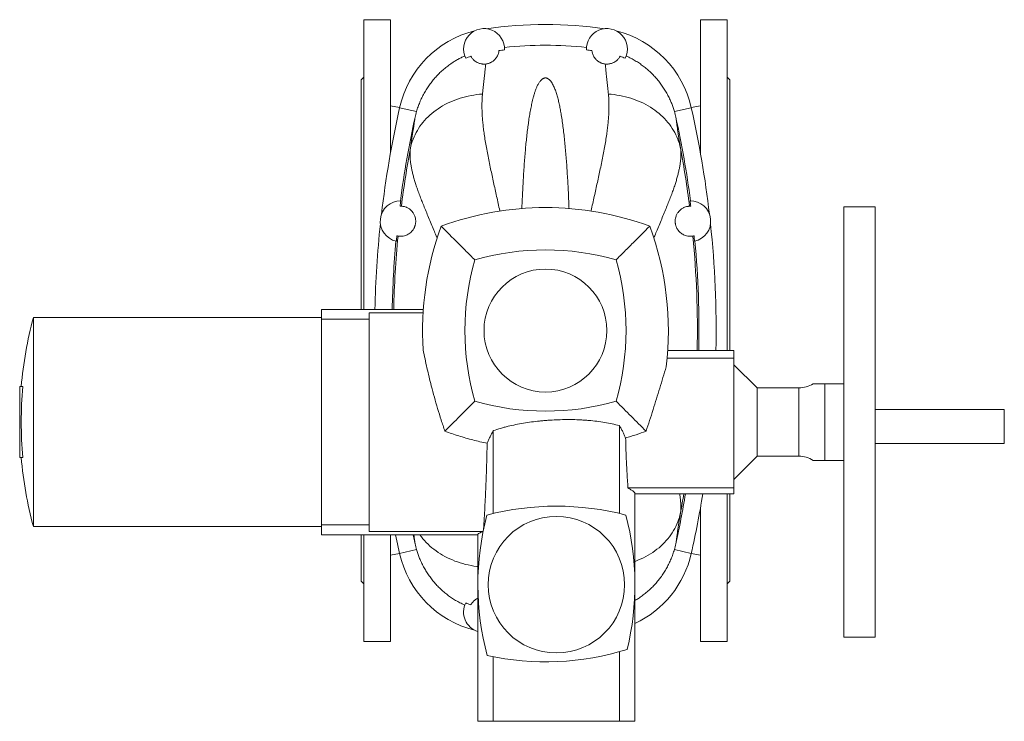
# Model space of a CAD drawing. Header units: millimetres. Extents: x -820 to 640, y -6 to 1867.
# Tile 1 of 11: x -820 to -99, y -6 to 508. Entities that reach past the tile are written whole.
import ezdxf

# ---------------------------------------------------------------- set-up
doc = ezdxf.new("R2010")
doc.units = ezdxf.units.MM

msp = doc.modelspace()

# ---------------------------------------------------------------- linework, layer by layer
at = {"color": 7, "linetype": 'Continuous', "lineweight": 15}
for p, q in [((-548.78, 507.52), (-568.28, 507.52)), ((-568.28, 507.52), (-568.28, 295.52)), ((-548.78, 507.52), (-548.78, 409.97)), ((-302.28, 507.52), (-321.78, 507.52)), ((-321.78, 507.52), (-321.78, 409.97)), ((-302.28, 507.52), (-302.28, 265.52)), ((-568.28, 465.52), (-570.28, 463.52)), ((-570.28, 463.52), (-570.28, 295.52)), ((-300.28, 463.52), (-302.28, 465.52)), ((-300.28, 463.52), (-300.28, 265.52)), ((-542.06, 443.21), (-548.78, 444.52)), ((-321.78, 444.52), (-328.5, 443.21)), ((-193.78, 370.52), (-216.78, 370.52)), ((-216.78, 370.52), (-216.78, 55.52)), ((-193.78, 370.52), (-193.78, 55.52)), ((-599.28, 289.52), (-810.28, 289.52)), ((-810.28, 136.52), (-810.28, 289.52)), ((-524.73, 295.52), (-599.28, 295.52)), ((-599.28, 288.22), (-599.28, 295.52)), ((-564.28, 293.05), (-524.89, 293.05)), ((-564.28, 288.22), (-564.28, 293.05)), ((-564.28, 288.22), (-599.28, 288.22)), ((-599.28, 137.82), (-599.28, 288.22)), ((-564.28, 137.82), (-564.28, 288.22)), ((-297.28, 259.72), (-346.22, 259.72)), ((-297.28, 265.52), (-345.76, 265.52)), ((-297.28, 259.72), (-297.28, 265.52)), ((-297.28, 164.79), (-297.28, 259.72)), ((-280.28, 238.02), (-297.28, 255.02)), ((-818, 239.02), (-820.28, 239.02)), ((-820.28, 187.02), (-820.28, 239.02)), ((-249.78, 238.02), (-280.28, 238.02)), ((-280.28, 188.02), (-280.28, 238.02)), ((-99.28, 222.31), (-193.78, 222.31)), ((-99.28, 222.31), (-99.28, 197.31)), ((-381.09, 210.44), (-381.09, 146.11)), ((-473.47, 206.77), (-473.47, 146.11)), ((-193.78, 197.31), (-99.28, 197.31)), ((-297.28, 171.02), (-280.28, 188.02)), ((-280.28, 188.02), (-249.78, 188.02)), ((-818, 187.02), (-820.28, 187.02)), ((-297.28, 164.79), (-374.87, 164.79)), ((-369.78, 94.02), (-369.78, 161)), ((-369.78, 160.52), (-297.28, 160.52)), ((-302.28, 160.52), (-302.28, 52.52)), ((-300.28, 160.52), (-300.28, 96.52)), ((-297.28, 160.52), (-297.28, 164.79)), ((-321.78, 52.52), (-321.78, 150.07)), ((-564.28, 137.82), (-599.28, 137.82)), ((-599.28, 130.52), (-599.28, 137.82)), ((-564.28, 132.99), (-564.28, 137.82)), ((-810.28, 136.52), (-599.28, 136.52)), ((-599.28, 130.52), (-484.78, 130.52)), ((-570.28, 130.52), (-570.28, 96.52)), ((-568.28, 130.52), (-568.28, 52.52)), ((-564.28, 132.99), (-480.95, 132.99)), ((-548.78, 52.52), (-548.78, 130.52)), ((-532.17, 130.52), (-530.76, 123.96)), ((-484.78, 130.85), (-484.78, 94.02)), ((-548.78, 115.52), (-542.06, 116.83)), ((-328.5, 116.83), (-321.78, 115.52)), ((-570.28, 96.52), (-568.28, 94.52)), ((-484.78, 94.02), (-484.78, -5.98)), ((-369.78, -5.98), (-369.78, 94.02)), ((-302.28, 94.52), (-300.28, 96.52)), ((-568.28, 52.52), (-548.78, 52.52)), ((-321.78, 52.52), (-302.28, 52.52)), ((-216.78, 55.52), (-193.78, 55.52)), ((-381.09, 44.95), (-381.09, -5.98)), ((-473.47, 41.22), (-473.47, -5.98)), ((-473.47, -5.98), (-484.78, -5.98)), ((-381.09, -5.98), (-473.47, -5.98)), ((-369.78, -5.98), (-381.09, -5.98))]:
    msp.add_line(p, q, dxfattribs=at)
at = {"color": 8, "linetype": 'Continuous', "lineweight": 0}
for p, q in [((-542.08, 443.13), (-529.68, 440.33)), ((-328.48, 443.13), (-340.88, 440.33)), ((-249.78, 238.02), (-249.78, 188.02)), ((-230.61, 241.02), (-230.61, 185.02)), ((-542.08, 116.91), (-529.68, 119.71)), ((-328.48, 116.91), (-340.88, 119.71))]:
    msp.add_line(p, q, dxfattribs=at)
at = {"color": 8, "linetype": 'Continuous', "lineweight": 0, "flags": 128}
for points in [[(-481.37, 453.09), (-483.48, 452.91), (-485.58, 452.68), (-487.66, 452.38), (-489.72, 452.03), (-491.76, 451.62), (-493.78, 451.15), (-495.77, 450.62), (-497.74, 450.04), (-499.68, 449.4), (-501.58, 448.71), (-503.46, 447.96), (-505.29, 447.16), (-507.09, 446.31), (-508.85, 445.4), (-510.56, 444.45), (-512.23, 443.44), (-513.85, 442.39), (-515.43, 441.29), (-516.96, 440.14), (-518.43, 438.95), (-519.85, 437.72), (-521.21, 436.44), (-522.52, 435.13), (-523.77, 433.78), (-524.96, 432.39), (-526.09, 430.96), (-527.16, 429.5), (-528.16, 428.01), (-529.1, 426.49), (-529.98, 424.94), (-530.78, 423.36), (-531.52, 421.76), (-532.19, 420.14), (-532.79, 418.49), (-533.32, 416.83), (-533.78, 415.14), (-534.17, 413.45)], [(-389.19, 453.09), (-387.08, 452.91), (-384.98, 452.68), (-382.9, 452.38), (-380.84, 452.03), (-378.8, 451.62), (-376.78, 451.15), (-374.79, 450.62), (-372.82, 450.04), (-370.88, 449.4), (-368.98, 448.71), (-367.11, 447.96), (-365.27, 447.16), (-363.47, 446.31), (-361.72, 445.4), (-360, 444.45), (-358.33, 443.44), (-356.71, 442.39), (-355.13, 441.29), (-353.61, 440.14), (-352.13, 438.95), (-350.71, 437.72), (-349.35, 436.44), (-348.04, 435.13), (-346.79, 433.78), (-345.6, 432.39), (-344.47, 430.96), (-343.4, 429.5), (-342.4, 428.01), (-341.46, 426.49), (-340.58, 424.94), (-339.78, 423.36), (-339.04, 421.76), (-338.37, 420.14), (-337.77, 418.49), (-337.24, 416.83), (-336.78, 415.14), (-336.39, 413.45)], [(-369.78, 111.03), (-368.98, 111.33), (-367.11, 112.08), (-365.27, 112.88), (-363.47, 113.73), (-361.72, 114.64), (-360, 115.59), (-358.33, 116.6), (-356.71, 117.65), (-355.13, 118.75), (-353.61, 119.9), (-352.13, 121.09), (-350.71, 122.32), (-349.35, 123.59), (-348.04, 124.91), (-346.79, 126.26), (-345.6, 127.65), (-344.47, 129.08), (-343.4, 130.54), (-342.4, 132.03), (-341.46, 133.55), (-340.58, 135.1), (-339.78, 136.68), (-339.04, 138.28), (-338.37, 139.9), (-337.77, 141.55), (-337.24, 143.21), (-336.78, 144.9), (-336.39, 146.59)], [(-484.78, 107.26), (-485.58, 107.36), (-487.66, 107.66), (-489.72, 108.01), (-491.76, 108.42), (-493.78, 108.89), (-495.77, 109.42), (-497.74, 110), (-499.68, 110.64), (-501.58, 111.33), (-503.46, 112.08), (-505.29, 112.88), (-507.09, 113.73), (-508.85, 114.64), (-510.56, 115.59), (-512.23, 116.6), (-513.85, 117.65), (-515.43, 118.75), (-516.96, 119.9), (-518.43, 121.09), (-519.85, 122.32), (-521.21, 123.59), (-522.52, 124.91), (-523.77, 126.26), (-524.96, 127.65), (-526.09, 129.08), (-527.15, 130.52)]]:
    msp.add_lwpolyline(points, dxfattribs=at)
at = {"color": 7, "linetype": 'Continuous', "lineweight": 15, "flags": 128}
msp.add_lwpolyline([(-542.08, 116.91), (-543.63, 123.93), (-545.02, 130.52)], dxfattribs=at)
at = {"color": 7, "linetype": 'Continuous', "lineweight": 15}
for centre, radius in [((-435.28, 280.02), 45), ((-427.28, 94.02), 50)]:
    msp.add_circle(centre, radius, dxfattribs=at)
for centre, radius, start, end in [((-468.92, 426.6), 75, 104.07402, 167.26631), ((-480.28, 486.02), 15, 357.43859, 206.58228), ((-435.28, 194.02), 310, 81.9273, 98.0727), ((-390.28, 486.02), 15, 333.41772, 182.56141), ((-401.64, 426.6), 75, 12.73369, 75.92598), ((-435.28, 194.02), 292.87, 95.88229, 96.67776), ((-435.28, 194.02), 294.77, 84.14872, 95.85128), ((-435.28, 194.02), 292.87, 83.32224, 84.11771), ((179.72, 280.02), 740, 167.26631, 173.39138), ((-1050.28, 280.02), 740, 6.60862, 12.73369), ((179.72, 280.02), 727.42, 167.61126, 172.49593), ((-1050.28, 280.02), 727.42, 7.50407, 12.38874), ((-541.28, 360.02), 15, 89.64504, 257.69202), ((179.72, 280.02), 727.14, 172.49293, 172.81135), ((-1050.28, 280.02), 727.14, 7.18865, 7.50707), ((-329.28, 360.02), 15, 282.30798, 90.35496), ((-435.28, 150.02), 220, 69.69803, 110.30197), ((179.72, 280.02), 740, 173.94568, 178.7998), ((-305.28, 280.02), 220, 159.69803, 183.70098), ((-565.28, 280.02), 220, 353.06025, 20.30197), ((-1050.28, 280.02), 740, 358.87724, 6.05432), ((179.72, 280.02), 727.14, 174.52571, 174.84413), ((-1050.28, 280.02), 727.14, 5.15587, 5.47429), ((179.72, 280.02), 727.42, 174.84113, 178.77904), ((-435.28, 150.02), 189, 74.10225, 105.89775), ((-1050.28, 280.02), 727.42, 358.85782, 5.15887), ((-305.28, 280.02), 189, 164.10225, 195.89775), ((-565.28, 280.02), 189, 344.10225, 15.89775), ((-522.67, 213.02), 297.61, 165.10517, 174.98814), ((-522.67, 213.02), 296.47, 174.96886, 185.03114), ((-249.78, 258.02), 20, 270, 301.78781), ((-435.28, 410.02), 189, 254.10225, 285.89775), ((-249.78, 168.02), 20, 58.21154, 90), ((-522.67, 213.02), 297.61, 185.01186, 194.89483), ((-1050.28, 280.02), 727.42, 347.61126, 350.54465), ((-1050.28, 280.02), 740, 347.26631, 350.70681), ((-427.28, -48.48), 200, 75.25263, 104.74737), ((-284.78, 94.02), 200, 165.25263, 195.03298), ((-569.78, 94.02), 200, 346.28739, 14.74737), ((-468.92, 133.44), 75, 192.73369, 255.92598), ((-401.64, 133.44), 75, 295.13429, 347.26631), ((-480.28, 74.02), 15, 153.41772, 252.5424), ((-435.12, 237.51), 200, 257.6398, 287.35053)]:
    msp.add_arc(centre, radius, start, end, dxfattribs=at)
at = {"color": 8, "linetype": 'Continuous', "lineweight": 0}
for centre, start, end in [((179.72, 280.02), 169.41346, 172.80265), ((-1050.28, 280.02), 7.19735, 10.58654), ((179.72, 280.02), 174.53441, 178.77707), ((-1050.28, 280.02), 358.85598, 5.46559), ((-1050.28, 280.02), 349.41346, 350.52924)]:
    msp.add_arc(centre, 726.25, start, end, dxfattribs=at)
at = {"color": 7, "linetype": 'Continuous', "lineweight": 15}
for points, knots in [([(-469.34, 484.9), (-469.4, 484.28), (-469.52, 483.6), (-469.86, 482.48), (-470, 482.08), (-470.35, 481.27), (-470.56, 480.85), (-471.08, 479.97), (-471.38, 479.52), (-471.96, 478.82), (-472.16, 478.59), (-472.63, 478.11), (-472.89, 477.86), (-473.47, 477.37), (-473.8, 477.12), (-474.34, 476.76), (-474.54, 476.64), (-474.95, 476.39), (-475.18, 476.27), (-475.65, 476.04), (-475.91, 475.92), (-476.45, 475.7), (-476.74, 475.6), (-477.35, 475.41), (-477.67, 475.33), (-478.34, 475.19), (-478.68, 475.13), (-479.01, 475.09)], [0, 0, 0, 0, 0.25, 0.25, 0.375, 0.375, 0.5, 0.5, 0.625, 0.625, 0.6875, 0.6875, 0.75, 0.75, 0.8125, 0.8125, 0.84375, 0.84375, 0.875, 0.875, 0.90625, 0.90625, 0.9375, 0.9375, 0.96875, 0.96875, 1, 1, 1, 1]), ([(-401.22, 484.9), (-401.16, 484.28), (-401.04, 483.6), (-400.7, 482.48), (-400.56, 482.08), (-400.21, 481.27), (-400, 480.85), (-399.48, 479.97), (-399.18, 479.52), (-398.6, 478.82), (-398.4, 478.59), (-397.93, 478.11), (-397.67, 477.86), (-397.09, 477.37), (-396.77, 477.12), (-396.22, 476.76), (-396.02, 476.64), (-395.61, 476.39), (-395.38, 476.27), (-394.91, 476.04), (-394.65, 475.92), (-394.11, 475.7), (-393.82, 475.6), (-393.21, 475.41), (-392.89, 475.33), (-392.22, 475.19), (-391.88, 475.13), (-391.55, 475.09)], [0, 0, 0, 0, 0.25, 0.25, 0.375, 0.375, 0.5, 0.5, 0.625, 0.625, 0.6875, 0.6875, 0.75, 0.75, 0.8125, 0.8125, 0.84375, 0.84375, 0.875, 0.875, 0.90625, 0.90625, 0.9375, 0.9375, 0.96875, 0.96875, 1, 1, 1, 1]), ([(-529.68, 440.33), (-529.33, 441.47), (-528.62, 443.77), (-527.32, 447.13), (-525.83, 450.44), (-524.14, 453.7), (-522.25, 456.89), (-520.2, 459.93), (-518, 462.82), (-515.67, 465.56), (-513.17, 468.18), (-510.49, 470.68), (-507.64, 473.05), (-504.86, 475.09), (-502.2, 476.84), (-499.67, 478.33), (-497.08, 479.72), (-495.29, 480.54), (-494.4, 480.95)], [0, 0, 0, 0, 0.064801, 0.129652, 0.194453, 0.26114, 0.327883, 0.394569, 0.459225, 0.523931, 0.588586, 0.655195, 0.72186, 0.788468, 0.84112, 0.893771, 0.946886, 1, 1, 1, 1]), ([(-489.95, 480.78), (-489.68, 480.29), (-489.35, 479.76), (-488.7, 478.94), (-488.46, 478.66), (-487.92, 478.1), (-487.62, 477.81), (-486.93, 477.24), (-486.54, 476.96), (-485.65, 476.4), (-485.14, 476.13), (-484.23, 475.75), (-483.91, 475.63), (-483.18, 475.4), (-482.79, 475.3), (-482.12, 475.17), (-481.89, 475.14), (-481.4, 475.07), (-481.13, 475.05), (-480.58, 475.02), (-480.28, 475.02), (-479.82, 475.03), (-479.66, 475.04), (-479.34, 475.06), (-479.18, 475.07), (-479.01, 475.09)], [0, 0, 0, 0, 0.25, 0.25, 0.375, 0.375, 0.5, 0.5, 0.625, 0.625, 0.75, 0.75, 0.8125, 0.8125, 0.875, 0.875, 0.90625, 0.90625, 0.9375, 0.9375, 0.96875, 0.96875, 0.984375, 0.984375, 1, 1, 1, 1]), ([(-380.61, 480.78), (-380.88, 480.29), (-381.21, 479.76), (-381.86, 478.94), (-382.1, 478.66), (-382.64, 478.1), (-382.94, 477.81), (-383.63, 477.24), (-384.02, 476.96), (-384.92, 476.4), (-385.42, 476.13), (-386.33, 475.75), (-386.65, 475.63), (-387.38, 475.4), (-387.77, 475.3), (-388.44, 475.17), (-388.67, 475.14), (-389.16, 475.07), (-389.43, 475.05), (-389.99, 475.02), (-390.28, 475.02), (-390.74, 475.03), (-390.9, 475.04), (-391.22, 475.06), (-391.38, 475.07), (-391.55, 475.09)], [0, 0, 0, 0, 0.25, 0.25, 0.375, 0.375, 0.5, 0.5, 0.625, 0.625, 0.75, 0.75, 0.8125, 0.8125, 0.875, 0.875, 0.90625, 0.90625, 0.9375, 0.9375, 0.96875, 0.96875, 0.984375, 0.984375, 1, 1, 1, 1]), ([(-376.16, 480.95), (-374.95, 480.39), (-372.67, 479.33), (-369.47, 477.52), (-366.5, 475.64), (-363.64, 473.59), (-360.9, 471.38), (-358.28, 469.04), (-355.8, 466.54), (-353.45, 463.9), (-351.24, 461.12), (-349.19, 458.22), (-347.29, 455.21), (-345.57, 452.11), (-344.09, 449.07), (-342.84, 446.11), (-341.77, 443.25), (-341.18, 441.3), (-340.88, 440.33)], [0, 0, 0, 0, 0.0723852, 0.1354448, 0.198698, 0.2620515, 0.3254069, 0.3886645, 0.4517272, 0.5154637, 0.579393, 0.6434229, 0.7074556, 0.7713914, 0.8351321, 0.8900778, 0.9450538, 1, 1, 1, 1]), ([(-418, 369.32), (-418.03, 370.02), (-418.14, 372.93), (-418.36, 377.94), (-418.67, 384.19), (-419, 390.18), (-419.35, 395.91), (-419.73, 401.53), (-420.15, 407.03), (-420.61, 412.45), (-421.11, 417.79), (-421.67, 423.03), (-422.28, 428.12), (-422.95, 433.05), (-423.64, 437.49), (-424.33, 441.5), (-425.02, 445.09), (-425.8, 448.57), (-426.68, 451.92), (-427.71, 455.13), (-428.72, 457.69), (-429.63, 459.67), (-430.41, 461.1), (-431.19, 462.25), (-431.91, 463.14), (-432.55, 463.78), (-433.25, 464.3), (-433.89, 464.63), (-434.36, 464.79), (-434.76, 464.89), (-435.28, 464.94), (-435.78, 464.89), (-436.19, 464.8), (-436.59, 464.66), (-437.03, 464.45), (-437.64, 464.06), (-438.32, 463.5), (-438.98, 462.76), (-439.8, 461.64), (-440.76, 460.11), (-441.74, 458.12), (-442.56, 456.06), (-443.26, 453.94), (-443.88, 451.75), (-444.6, 448.96), (-445.42, 445.54), (-446.25, 441.39), (-447, 437.09), (-447.67, 432.63), (-448.29, 428), (-448.88, 423.17), (-449.41, 418.16), (-449.9, 413.01), (-450.36, 407.73), (-450.78, 402.2), (-451.18, 396.42), (-451.55, 390.39), (-451.89, 384.23), (-452.2, 377.91), (-452.42, 372.94), (-452.54, 370.02), (-452.56, 369.31)], [0, 0, 0, 0, 0.008639, 0.035754, 0.062844, 0.088056, 0.113289, 0.138529, 0.163762, 0.188974, 0.214923, 0.240896, 0.266876, 0.292848, 0.318796, 0.339703, 0.360639, 0.381582, 0.402514, 0.423425, 0.444316, 0.454745, 0.465177, 0.475594, 0.480859, 0.486126, 0.491357, 0.49483, 0.496315, 0.497796, 0.499949, 0.502106, 0.503553, 0.505004, 0.507632, 0.510268, 0.516179, 0.522122, 0.528063, 0.542108, 0.556166, 0.570254, 0.584364, 0.598475, 0.612554, 0.636725, 0.660916, 0.685115, 0.70931, 0.733483, 0.758338, 0.783213, 0.808095, 0.832971, 0.857826, 0.884403, 0.910995, 0.937588, 0.964165, 0.991278, 1, 1, 1, 1]), ([(-529.68, 440.33), (-529.88, 439.63), (-530.28, 438.22), (-530.6, 436.8), (-530.76, 436.08)], [0, 0, 0, 0, 0.499634, 1, 1, 1, 1]), ([(-340.88, 440.33), (-340.68, 439.63), (-340.29, 438.22), (-339.96, 436.8), (-339.8, 436.08)], [0, 0, 0, 0, 0.499634, 1, 1, 1, 1]), ([(-543.23, 349.19), (-543.16, 349.18), (-543.04, 349.16), (-542.66, 349.1), (-542.41, 349.07), (-541.78, 349.03), (-541.41, 349.01), (-540.52, 349.04), (-540.02, 349.08), (-538.88, 349.27), (-538.25, 349.42), (-537.2, 349.8), (-536.83, 349.95), (-536.06, 350.33), (-535.66, 350.55), (-534.83, 351.1), (-534.4, 351.42), (-533.74, 352.01), (-533.51, 352.22), (-533.17, 352.58), (-533.06, 352.71), (-532.83, 352.98), (-532.71, 353.12), (-532.37, 353.56), (-532.14, 353.88), (-531.7, 354.6), (-531.48, 355), (-531.16, 355.69), (-531.06, 355.94), (-530.87, 356.45), (-530.78, 356.72), (-530.62, 357.29), (-530.55, 357.58), (-530.46, 358.03), (-530.43, 358.19), (-530.38, 358.5), (-530.36, 358.66), (-530.31, 359.14), (-530.29, 359.45), (-530.28, 359.91), (-530.28, 360.07), (-530.28, 360.37), (-530.29, 360.52), (-530.32, 360.96), (-530.35, 361.24), (-530.42, 361.78), (-530.47, 362.04), (-530.62, 362.78), (-530.75, 363.22), (-531.03, 364.03), (-531.18, 364.4), (-531.5, 365.07), (-531.66, 365.37), (-532, 365.94), (-532.18, 366.2), (-532.7, 366.93), (-533.05, 367.33), (-533.74, 368.04), (-534.08, 368.34), (-534.74, 368.87), (-535.06, 369.1), (-535.69, 369.5), (-535.99, 369.67), (-536.58, 369.97), (-536.86, 370.1), (-537.66, 370.42), (-538.15, 370.57), (-539, 370.79), (-539.36, 370.86), (-539.98, 370.95), (-540.23, 370.97), (-540.61, 371), (-540.74, 371.01), (-540.81, 371.01)], [0, 0, 0, 0, 0.0625, 0.0625, 0.125, 0.125, 0.1875, 0.1875, 0.25, 0.25, 0.3125, 0.3125, 0.34375, 0.34375, 0.375, 0.375, 0.40625, 0.40625, 0.421875, 0.421875, 0.429687, 0.429687, 0.4375, 0.4375, 0.453125, 0.453125, 0.46875, 0.46875, 0.476562, 0.476562, 0.484375, 0.484375, 0.492187, 0.492187, 0.496094, 0.496094, 0.5, 0.5, 0.507812, 0.507812, 0.511719, 0.511719, 0.515625, 0.515625, 0.523437, 0.523437, 0.53125, 0.53125, 0.546875, 0.546875, 0.5625, 0.5625, 0.578125, 0.578125, 0.59375, 0.59375, 0.625, 0.625, 0.65625, 0.65625, 0.6875, 0.6875, 0.71875, 0.71875, 0.75, 0.75, 0.8125, 0.8125, 0.875, 0.875, 0.9375, 0.9375, 1, 1, 1, 1]), ([(-327.33, 349.19), (-327.4, 349.18), (-327.53, 349.16), (-327.9, 349.1), (-328.15, 349.07), (-328.78, 349.03), (-329.15, 349.01), (-330.04, 349.04), (-330.54, 349.08), (-331.68, 349.27), (-332.31, 349.42), (-333.36, 349.8), (-333.73, 349.95), (-334.5, 350.33), (-334.9, 350.55), (-335.73, 351.1), (-336.16, 351.42), (-336.83, 352.01), (-337.05, 352.22), (-337.39, 352.58), (-337.5, 352.71), (-337.73, 352.98), (-337.85, 353.12), (-338.19, 353.56), (-338.42, 353.88), (-338.86, 354.6), (-339.08, 355), (-339.4, 355.69), (-339.5, 355.94), (-339.69, 356.45), (-339.78, 356.72), (-339.94, 357.29), (-340.01, 357.58), (-340.1, 358.03), (-340.13, 358.19), (-340.18, 358.5), (-340.2, 358.66), (-340.25, 359.14), (-340.27, 359.45), (-340.28, 359.91), (-340.28, 360.07), (-340.28, 360.37), (-340.27, 360.52), (-340.24, 360.96), (-340.22, 361.24), (-340.14, 361.78), (-340.1, 362.04), (-339.94, 362.78), (-339.81, 363.22), (-339.53, 364.03), (-339.38, 364.4), (-339.06, 365.07), (-338.9, 365.37), (-338.56, 365.94), (-338.39, 366.2), (-337.86, 366.93), (-337.51, 367.33), (-336.82, 368.04), (-336.48, 368.34), (-335.82, 368.87), (-335.5, 369.1), (-334.87, 369.5), (-334.57, 369.67), (-333.98, 369.97), (-333.7, 370.1), (-332.9, 370.42), (-332.41, 370.57), (-331.56, 370.79), (-331.2, 370.86), (-330.58, 370.95), (-330.33, 370.97), (-329.95, 371), (-329.82, 371.01), (-329.75, 371.01)], [0, 0, 0, 0, 0.0625, 0.0625, 0.125, 0.125, 0.1875, 0.1875, 0.25, 0.25, 0.3125, 0.3125, 0.34375, 0.34375, 0.375, 0.375, 0.40625, 0.40625, 0.421875, 0.421875, 0.429687, 0.429687, 0.4375, 0.4375, 0.453125, 0.453125, 0.46875, 0.46875, 0.476562, 0.476562, 0.484375, 0.484375, 0.492187, 0.492187, 0.496094, 0.496094, 0.5, 0.5, 0.507812, 0.507812, 0.511719, 0.511719, 0.515625, 0.515625, 0.523437, 0.523437, 0.53125, 0.53125, 0.546875, 0.546875, 0.5625, 0.5625, 0.578125, 0.578125, 0.59375, 0.59375, 0.625, 0.625, 0.65625, 0.65625, 0.6875, 0.6875, 0.71875, 0.71875, 0.75, 0.75, 0.8125, 0.8125, 0.875, 0.875, 0.9375, 0.9375, 1, 1, 1, 1]), ([(-487.05, 331.79), (-489.11, 333.85), (-493.24, 337.98), (-501.44, 346.18), (-507.54, 352.28), (-511.61, 356.35)], [0, 0, 0, 0, 0.249988, 0.499976, 1, 1, 1, 1]), ([(-358.95, 356.35), (-363.02, 352.28), (-369.12, 346.18), (-377.32, 337.98), (-381.45, 333.85), (-383.51, 331.79)], [0, 0, 0, 0, 0.499978, 0.749989, 1, 1, 1, 1]), ([(-508.93, 206.37), (-509.85, 209.1), (-511.69, 214.57), (-514.25, 222.84), (-516.65, 231.17), (-518.72, 238.93), (-520.51, 246.09), (-522.04, 252.65), (-523.49, 259.23), (-524.38, 263.62), (-524.82, 265.82)], [0, 0, 0, 0, 0.1401255, 0.2802509, 0.4208243, 0.5613978, 0.670946, 0.7804944, 0.8902471, 1, 1, 1, 1]), ([(-346.89, 253.44), (-347.67, 250.85), (-349.21, 245.66), (-351.58, 237.85), (-354, 230), (-356.48, 222.12), (-359.01, 214.22), (-360.74, 208.97), (-361.6, 206.34)], [0, 0, 0, 0, 0.165855, 0.331754, 0.497609, 0.665057, 0.832551, 1, 1, 1, 1]), ([(-230.61, 241.02), (-230.87, 241.02), (-231.37, 241.02), (-232.39, 241.02), (-233.71, 241.02), (-235.36, 241.02), (-236.83, 241.02), (-237.81, 241.02), (-238.4, 241.02), (-238.86, 241.02), (-239.18, 241.02), (-239.22, 241.02), (-239.24, 241.02)], [0, 0, 0, 0, 0.115007, 0.230157, 0.345268, 0.507598, 0.669919, 0.735928, 0.802268, 0.868492, 0.934374, 1, 1, 1, 1]), ([(-216.78, 241.02), (-218.03, 241.02), (-219.27, 241.02), (-221.71, 241.02), (-222.92, 241.02), (-225.27, 241.02), (-226.42, 241.02), (-228.62, 241.02), (-229.67, 241.02), (-230.61, 241.02)], [0, 0, 0, 0, 0.25, 0.25, 0.5, 0.5, 0.75, 0.75, 1, 1, 1, 1]), ([(-381.09, 210.44), (-384.61, 211.38), (-388.24, 212.15), (-395.68, 213.4), (-399.5, 213.87), (-404.4, 214.29), (-405.38, 214.37), (-407.37, 214.5), (-408.37, 214.56), (-411.37, 214.72), (-413.38, 214.78), (-419.4, 214.9), (-423.42, 214.84), (-429.46, 214.59), (-431.48, 214.48), (-434.51, 214.26), (-435.51, 214.18), (-437.53, 214.01), (-438.54, 213.91), (-443.57, 213.4), (-447.51, 212.87), (-455.23, 211.58), (-459, 210.81), (-463.62, 209.68), (-464.54, 209.45), (-466.37, 208.96), (-467.27, 208.7), (-469.97, 207.92), (-471.74, 207.36), (-473.47, 206.77)], [0, 0, 0, 0, 0.125, 0.125, 0.25, 0.25, 0.28125, 0.28125, 0.3125, 0.3125, 0.375, 0.375, 0.5, 0.5, 0.5625, 0.5625, 0.59375, 0.59375, 0.625, 0.625, 0.75, 0.75, 0.875, 0.875, 0.90625, 0.90625, 0.9375, 0.9375, 1, 1, 1, 1]), ([(-376.57, 201.33), (-376.9, 202.11), (-377.56, 203.65), (-378.66, 205.94), (-379.82, 208.21), (-380.67, 209.7), (-381.09, 210.44)], [0, 0, 0, 0, 0.249723, 0.499447, 0.749725, 1, 1, 1, 1]), ([(-478, 197.47), (-479.74, 197.85), (-483.23, 198.6), (-488.43, 199.9), (-493.6, 201.32), (-498.74, 202.88), (-503.86, 204.55), (-507.24, 205.76), (-508.93, 206.37)], [0, 0, 0, 0, 0.166206, 0.332438, 0.498646, 0.665755, 0.832889, 1, 1, 1, 1]), ([(-473.47, 206.77), (-473.89, 206.01), (-474.74, 204.49), (-475.9, 202.17), (-477, 199.84), (-477.67, 198.26), (-478, 197.47)], [0, 0, 0, 0, 0.249734, 0.499473, 0.749736, 1, 1, 1, 1]), ([(-361.6, 206.34), (-363.98, 205.48), (-367.64, 204.15), (-372.64, 202.52), (-375.26, 201.73), (-376.57, 201.33)], [0, 0, 0, 0, 0.480404, 0.74016, 1, 1, 1, 1]), ([(-480.54, 134.99), (-480.39, 137.56), (-480.08, 142.69), (-479.66, 150.42), (-479.27, 158.18), (-478.91, 165.98), (-478.6, 173.82), (-478.35, 181.69), (-478.14, 189.57), (-478.04, 194.84), (-478, 197.47)], [0, 0, 0, 0, 0.124574, 0.249173, 0.373772, 0.498345, 0.623745, 0.749173, 0.8746, 1, 1, 1, 1]), ([(-374.87, 164.79), (-375.01, 166.79), (-375.28, 170.79), (-375.64, 176.83), (-375.95, 182.91), (-376.22, 189.02), (-376.43, 195.17), (-376.52, 199.28), (-376.57, 201.33)], [0, 0, 0, 0, 0.166099, 0.332227, 0.498325, 0.66554, 0.832786, 1, 1, 1, 1]), ([(-239.24, 185.02), (-239.22, 185.02), (-239.17, 185.02), (-238.79, 185.02), (-238.27, 185.02), (-237.61, 185.02), (-236.72, 185.02), (-235.62, 185.02), (-234.36, 185.02), (-233.14, 185.02), (-232.03, 185.02), (-231.18, 185.02), (-230.78, 185.02), (-230.61, 185.02)], [0, 0, 0, 0, 0.070818, 0.141936, 0.213479, 0.285184, 0.356498, 0.469675, 0.582978, 0.696196, 0.809215, 0.922155, 1, 1, 1, 1]), ([(-230.61, 185.02), (-229.67, 185.02), (-228.62, 185.02), (-226.42, 185.02), (-225.27, 185.02), (-222.91, 185.02), (-221.71, 185.02), (-219.27, 185.02), (-218.03, 185.02), (-216.78, 185.02)], [0, 0, 0, 0, 0.25, 0.25, 0.5, 0.5, 0.75, 0.75, 1, 1, 1, 1]), ([(-369.78, 161), (-369.8, 161.08), (-369.82, 161.25), (-370.07, 161.59), (-370.47, 161.98), (-371.04, 162.44), (-371.76, 162.94), (-372.63, 163.5), (-373.66, 164.12), (-374.47, 164.56), (-374.87, 164.79)], [0, 0, 0, 0, 0.1199, 0.246501, 0.373102, 0.499587, 0.624255, 0.748923, 0.874462, 1, 1, 1, 1]), ([(-484.75, 130.85), (-484.75, 130.89), (-484.76, 130.99), (-484.49, 131.23), (-483.99, 131.55), (-483.24, 131.93), (-482.25, 132.37), (-481.4, 132.71), (-480.97, 132.87)], [0, 0, 0, 0, 0.112925, 0.287975, 0.462914, 0.641905, 0.821009, 1, 1, 1, 1]), ([(-530.76, 123.96), (-530.6, 123.24), (-530.28, 121.82), (-529.88, 120.41), (-529.68, 119.71)], [0, 0, 0, 0, 0.49964, 1, 1, 1, 1]), ([(-339.8, 123.96), (-339.96, 123.24), (-340.28, 121.82), (-340.68, 120.41), (-340.88, 119.71)], [0, 0, 0, 0, 0.49964, 1, 1, 1, 1]), ([(-494.4, 79.09), (-495.61, 79.65), (-497.89, 80.71), (-501.09, 82.52), (-504.06, 84.4), (-506.92, 86.45), (-509.66, 88.66), (-512.28, 91), (-514.76, 93.5), (-517.11, 96.14), (-519.32, 98.92), (-521.38, 101.82), (-523.27, 104.83), (-524.99, 107.93), (-526.47, 110.97), (-527.72, 113.93), (-528.79, 116.79), (-529.38, 118.74), (-529.68, 119.71)], [0, 0, 0, 0, 0.0723852, 0.1354448, 0.198698, 0.2620515, 0.3254069, 0.3886645, 0.4517272, 0.5154637, 0.579393, 0.6434229, 0.7074556, 0.7713914, 0.8351321, 0.8900778, 0.9450538, 1, 1, 1, 1]), ([(-340.88, 119.71), (-341.23, 118.56), (-341.94, 116.27), (-343.24, 112.91), (-344.73, 109.6), (-346.42, 106.34), (-348.31, 103.15), (-350.36, 100.11), (-352.56, 97.22), (-354.89, 94.48), (-357.39, 91.86), (-360.08, 89.36), (-362.92, 86.99), (-365.7, 84.96), (-368, 83.43), (-369.31, 82.66), (-369.78, 82.39)], [0, 0, 0, 0, 0.074435, 0.148928, 0.223362, 0.299964, 0.376629, 0.45323, 0.527498, 0.601824, 0.676091, 0.752602, 0.829179, 0.905689, 0.966169, 1, 1, 1, 1]), ([(-489.95, 79.25), (-489.89, 79.38), (-489.65, 79.8), (-489.16, 80.54), (-488.46, 81.41), (-487.66, 82.2), (-486.91, 82.81), (-486.13, 83.34), (-485.48, 83.74), (-484.97, 83.96), (-484.78, 84.05)], [0, 0, 0, 0, 0.084115, 0.283019, 0.481893, 0.620498, 0.759073, 0.851264, 0.943495, 1, 1, 1, 1])]:
    msp.add_open_spline(points, degree=3, knots=knots, dxfattribs=at)
for points in [[(-489.95, 480.78), (-491.21, 480.33), (-492.46, 479.84), (-493.69, 479.31)], [(-380.61, 480.78), (-379.35, 480.33), (-378.1, 479.84), (-376.87, 479.31)], [(-540.81, 371.01), (-541.1, 371.02), (-541.4, 371.02), (-541.7, 371.01)], [(-329.75, 371.01), (-329.46, 371.02), (-329.16, 371.02), (-328.86, 371.01)], [(-544.1, 349.39), (-543.81, 349.31), (-543.52, 349.25), (-543.23, 349.19)], [(-326.46, 349.39), (-326.75, 349.31), (-327.04, 349.25), (-327.33, 349.19)], [(-508.93, 206.37), (-501.69, 213.61), (-494.4, 220.9), (-487.05, 228.25)], [(-383.51, 228.25), (-376.14, 220.88), (-368.85, 213.59), (-361.6, 206.34)], [(-489.95, 79.25), (-491.21, 79.71), (-492.46, 80.2), (-493.69, 80.73)]]:
    msp.add_open_spline(points, degree=3, dxfattribs=at)
at = {"color": 8, "linetype": 'Continuous', "lineweight": 0}
for points, knots in [([(-481.37, 453.09), (-481.26, 454.18), (-481.03, 456.36), (-480.7, 459.45), (-480.38, 462.41), (-480.07, 465.24), (-479.78, 467.94), (-479.5, 470.49), (-479.25, 472.89), (-479.09, 474.36), (-479.01, 475.09)], [0, 0, 0, 0, 0.124102, 0.248257, 0.372411, 0.496512, 0.622356, 0.748256, 0.874157, 1, 1, 1, 1]), ([(-389.19, 453.09), (-389.3, 454.18), (-389.53, 456.36), (-389.86, 459.45), (-390.18, 462.41), (-390.49, 465.24), (-390.78, 467.94), (-391.06, 470.49), (-391.32, 472.89), (-391.47, 474.36), (-391.55, 475.09)], [0, 0, 0, 0, 0.124102, 0.248257, 0.372411, 0.496512, 0.622356, 0.748256, 0.874157, 1, 1, 1, 1]), ([(-468.68, 367.44), (-468.71, 367.56), (-469.1, 369.43), (-469.89, 373.03), (-471.03, 378.22), (-472.17, 383.37), (-473.29, 388.44), (-474.38, 393.42), (-475.47, 398.49), (-476.55, 403.64), (-477.58, 408.85), (-478.53, 413.94), (-479.39, 418.91), (-480.1, 423.53), (-480.67, 427.82), (-481.12, 431.79), (-481.46, 435.66), (-481.69, 439.43), (-481.8, 443.09), (-481.79, 446.58), (-481.66, 449.93), (-481.47, 452.04), (-481.37, 453.09)], [0, 0, 0, 0, 0.003466, 0.054559, 0.106787, 0.159049, 0.211323, 0.263585, 0.315812, 0.373683, 0.431607, 0.489546, 0.547464, 0.605332, 0.65515, 0.705023, 0.754919, 0.804812, 0.854675, 0.904488, 0.952244, 1, 1, 1, 1]), ([(-401.88, 367.44), (-401.85, 367.56), (-401.46, 369.43), (-400.67, 373.03), (-399.53, 378.22), (-398.39, 383.37), (-397.27, 388.44), (-396.18, 393.42), (-395.09, 398.49), (-394.01, 403.64), (-392.98, 408.85), (-392.03, 413.94), (-391.17, 418.91), (-390.46, 423.53), (-389.89, 427.82), (-389.45, 431.79), (-389.1, 435.66), (-388.87, 439.43), (-388.76, 443.09), (-388.77, 446.58), (-388.9, 449.93), (-389.09, 452.04), (-389.19, 453.09)], [0, 0, 0, 0, 0.003397, 0.054494, 0.106725, 0.158991, 0.211269, 0.263534, 0.315765, 0.37364, 0.431568, 0.489511, 0.547433, 0.605305, 0.655127, 0.705002, 0.754902, 0.804798, 0.854665, 0.904481, 0.952241, 1, 1, 1, 1]), ([(-530.76, 436.08), (-530.9, 434.97), (-531.08, 433.65), (-531.36, 431.74), (-531.41, 431.34), (-531.54, 430.52), (-531.6, 430.11), (-531.79, 428.81), (-531.93, 427.91), (-532.37, 425.05), (-532.69, 422.97), (-533.39, 418.47), (-533.77, 416.04), (-534.17, 413.45)], [0, 0, 0, 0, 0.25, 0.25, 0.3125, 0.3125, 0.375, 0.375, 0.5, 0.5, 0.75, 0.75, 1, 1, 1, 1]), ([(-339.8, 436.08), (-339.66, 434.97), (-339.48, 433.65), (-339.2, 431.74), (-339.15, 431.34), (-339.03, 430.52), (-338.96, 430.11), (-338.77, 428.81), (-338.63, 427.91), (-338.19, 425.05), (-337.87, 422.97), (-337.17, 418.47), (-336.79, 416.04), (-336.39, 413.45)], [0, 0, 0, 0, 0.25, 0.25, 0.3125, 0.3125, 0.375, 0.375, 0.5, 0.5, 0.75, 0.75, 1, 1, 1, 1]), ([(-534.17, 413.45), (-534.25, 412.65), (-534.42, 411.06), (-534.46, 408.58), (-534.36, 406.05), (-534.12, 403.47), (-533.74, 400.8), (-533.22, 398.03), (-532.58, 395.17), (-531.81, 392.22), (-530.92, 389.17), (-529.89, 385.96), (-528.72, 382.56), (-527.41, 378.99), (-525.99, 375.3), (-524.43, 371.38), (-522.72, 367.21), (-520.87, 362.78), (-518.95, 358.2), (-517.1, 353.75), (-515.65, 350.21), (-514.85, 348.22), (-514.61, 347.6)], [0, 0, 0, 0, 0.051549, 0.103098, 0.151835, 0.200599, 0.249363, 0.298101, 0.346832, 0.395588, 0.444345, 0.493077, 0.545342, 0.597639, 0.649935, 0.7022, 0.759516, 0.816875, 0.87423, 0.93154, 0.978698, 1, 1, 1, 1]), ([(-336.39, 413.45), (-336.31, 412.65), (-336.14, 411.06), (-336.1, 408.58), (-336.2, 406.05), (-336.44, 403.47), (-336.83, 400.8), (-337.34, 398.03), (-337.99, 395.17), (-338.76, 392.22), (-339.64, 389.17), (-340.67, 385.96), (-341.84, 382.56), (-343.15, 378.99), (-344.57, 375.3), (-346.13, 371.38), (-347.84, 367.21), (-349.69, 362.78), (-351.61, 358.2), (-353.46, 353.75), (-354.91, 350.22), (-355.7, 348.23), (-355.94, 347.62)], [0, 0, 0, 0, 0.0515606, 0.1031216, 0.1518696, 0.2006447, 0.2494203, 0.2981694, 0.3469114, 0.3956788, 0.4444468, 0.4931895, 0.5454673, 0.5977756, 0.6500838, 0.7023614, 0.7596898, 0.8170619, 0.8744302, 0.9317535, 0.9789219, 1, 1, 1, 1]), ([(-336.39, 146.59), (-336.31, 147.39), (-336.14, 148.98), (-336.1, 151.46), (-336.2, 153.99), (-336.45, 156.57), (-336.74, 158.75), (-337, 160.1), (-337.08, 160.52)], [0, 0, 0, 0, 0.1898, 0.379601, 0.559048, 0.738594, 0.918142, 1, 1, 1, 1]), ([(-339.8, 123.96), (-339.66, 125.07), (-339.48, 126.39), (-339.2, 128.3), (-339.15, 128.7), (-339.03, 129.51), (-338.96, 129.93), (-338.77, 131.23), (-338.63, 132.13), (-338.19, 134.99), (-337.87, 137.07), (-337.17, 141.57), (-336.79, 144), (-336.39, 146.59)], [0, 0, 0, 0, 0.25, 0.25, 0.3125, 0.3125, 0.375, 0.375, 0.5, 0.5, 0.75, 0.75, 1, 1, 1, 1]), ([(-530.76, 123.96), (-530.8, 124.29), (-530.89, 124.95), (-531.04, 126.08), (-531.21, 127.29), (-531.42, 128.73), (-531.58, 129.8), (-531.68, 130.47), (-531.69, 130.52)], [0, 0, 0, 0, 0.187973, 0.375947, 0.564599, 0.753251, 0.98343, 1, 1, 1, 1])]:
    msp.add_open_spline(points, degree=3, knots=knots, dxfattribs=at)

doc.saveas('drawing.dxf')
